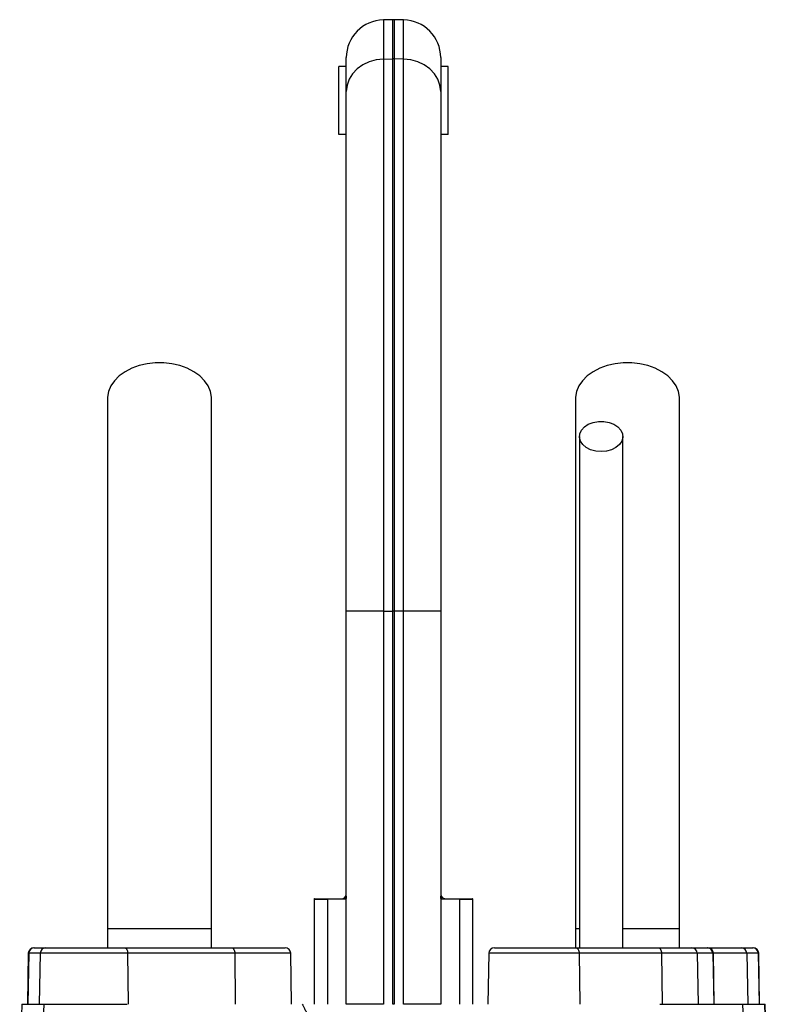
# Model space of a CAD drawing. Header units: millimetres. Extents: x 1899 to 3087, y 857 to 4238.
# Tile 10 of 10: x 2329 to 2725, y 3716 to 4238. Entities that reach past the tile are written whole.
import ezdxf

# ---------------------------------------------------------------- set-up
doc = ezdxf.new("R2010")
doc.units = ezdxf.units.MM
doc.header["$LTSCALE"] = 2

msp = doc.modelspace()

# ---------------------------------------------------------------- linework, layer by layer
at = {"color": 7, "linetype": 'Continuous', "lineweight": 25}
for p, q in [((2526.97, 4238.17), (2521.97, 4238.08)), ((2532.67, 4238.08), (2527.67, 4238.17)), ((2502.32, 4200.06), (2502.32, 4218.08)), ((2552.32, 4218.08), (2552.32, 4200.06)), ((2498.32, 4177.28), (2498.32, 4213.28)), ((2502.32, 4213.28), (2498.32, 4213.28)), ((2521.97, 4217.28), (2526.97, 4217.36)), ((2521.97, 4217.28), (2521.97, 3924.53)), ((2526.97, 3924.53), (2526.97, 4217.36)), ((2527.67, 4217.36), (2527.67, 3924.53)), ((2532.67, 4217.28), (2527.67, 4217.36)), ((2532.67, 3924.53), (2532.67, 4217.28)), ((2556.32, 4213.28), (2552.32, 4213.28)), ((2556.32, 4177.28), (2556.32, 4213.28)), ((2502.32, 3924.53), (2502.32, 4200.06)), ((2552.32, 4200.06), (2552.32, 3924.53)), ((2502.32, 4177.28), (2498.32, 4177.28)), ((2556.32, 4177.28), (2552.32, 4177.28)), ((2521.97, 3924.53), (2502.32, 3924.53)), ((2502.32, 3716.17), (2502.32, 3924.53)), ((2521.97, 3924.53), (2526.97, 3924.53)), ((2521.97, 3924.53), (2521.97, 3716.17)), ((2526.97, 3716.17), (2526.97, 3924.53)), ((2527.67, 3924.53), (2526.97, 3924.53)), ((2527.67, 3924.53), (2527.67, 3716.17)), ((2532.67, 3924.53), (2527.67, 3924.53)), ((2532.67, 3716.17), (2532.67, 3924.53)), ((2552.32, 3924.53), (2532.67, 3924.53)), ((2552.32, 3924.53), (2552.32, 3716.17)), ((2502.13, 3773.9), (2502.32, 3774.2)), ((2552.32, 3774.2), (2552.52, 3773.9)), ((2485.32, 3771.54), (2485.32, 3716.17)), ((2501.76, 3771.83), (2492.32, 3771.65)), ((2492.32, 3771.65), (2492.32, 3716.17)), ((2562.32, 3771.65), (2552.89, 3771.83)), ((2562.32, 3771.65), (2562.32, 3716.17)), ((2569.32, 3716.17), (2569.32, 3771.54)), ((2375.82, 3756.17), (2375.82, 3746.17)), ((2430.82, 3756.17), (2375.82, 3756.17)), ((2430.82, 3746.17), (2430.82, 3756.17)), ((2623.82, 3756.17), (2623.82, 3746.17)), ((2625.5, 3756.17), (2623.82, 3756.17)), ((2678.82, 3756.17), (2648.81, 3756.17)), ((2678.82, 3746.17), (2678.82, 3756.17)), ((2333.8, 3743.23), (2333.32, 3716.17)), ((2334.06, 3743.23), (2333.59, 3716.17)), ((2340.1, 3743.23), (2334.06, 3743.23)), ((2336.8, 3746.17), (2337.05, 3746.17)), ((2337.05, 3746.17), (2343.09, 3746.17)), ((2340.1, 3743.23), (2339.63, 3716.17)), ((2386.45, 3743.23), (2340.1, 3743.23)), ((2343.09, 3746.17), (2384.73, 3746.17)), ((2384.73, 3746.17), (2441.48, 3746.17)), ((2386.45, 3743.23), (2386.72, 3716.17)), ((2443.2, 3743.23), (2386.45, 3743.23)), ((2441.48, 3746.17), (2469.85, 3746.17)), ((2443.2, 3743.23), (2443.47, 3716.17)), ((2473.32, 3716.17), (2472.85, 3743.23)), ((2577.8, 3743.23), (2577.32, 3716.17)), ((2580.8, 3746.17), (2623.83, 3746.17)), ((2623.83, 3746.17), (2667.53, 3746.17)), ((2625.7, 3743.23), (2625.99, 3716.17)), ((2669.39, 3743.23), (2625.7, 3743.23)), ((2667.53, 3746.17), (2685.32, 3746.17)), ((2669.39, 3743.23), (2669.69, 3716.17)), ((2688.29, 3743.23), (2669.39, 3743.23)), ((2685.32, 3746.17), (2693.56, 3746.17)), ((2688.29, 3743.23), (2688.75, 3716.17)), ((2696.53, 3743.23), (2688.29, 3743.23)), ((2693.56, 3746.17), (2693.85, 3746.17)), ((2693.56, 3746.17), (2711.56, 3746.17)), ((2696.53, 3743.23), (2696.99, 3716.17)), ((2697.32, 3716.17), (2696.85, 3743.23)), ((2711.56, 3746.17), (2717.6, 3746.17)), ((2714.55, 3743.23), (2715.02, 3716.17)), ((2720.59, 3743.23), (2714.55, 3743.23)), ((2717.6, 3746.17), (2717.85, 3746.17)), ((2720.59, 3743.23), (2721.06, 3716.17)), ((2721.32, 3716.17), (2720.85, 3743.23)), ((2330.35, 3716.17), (2329.24, 3684.34)), ((2329.48, 3683.23), (2330.63, 3716.17)), ((2330.35, 3716.17), (2330.63, 3716.17)), ((2330.63, 3716.17), (2342.15, 3716.17)), ((2339.79, 3648.24), (2342.15, 3716.17)), ((2342.15, 3716.17), (2386.19, 3716.17)), ((2521.97, 3716.17), (2502.32, 3716.17)), ((2527.67, 3716.17), (2526.97, 3716.17)), ((2552.32, 3716.17), (2532.67, 3716.17)), ((2668.47, 3716.17), (2712.49, 3716.17)), ((2714.86, 3648.24), (2712.49, 3716.17)), ((2712.49, 3716.17), (2724.02, 3716.17)), ((2725.16, 3683.23), (2724.02, 3716.17)), ((2724.02, 3716.17), (2724.3, 3716.17)), ((2725.41, 3684.35), (2724.3, 3716.17))]:
    msp.add_line(p, q, dxfattribs=at)
at = {"color": 8, "linetype": 'Continuous', "lineweight": 25}
for p, q in [((2521.97, 4238.08), (2521.97, 4217.28)), ((2526.97, 4217.36), (2526.97, 4238.17)), ((2527.67, 4238.17), (2527.67, 4217.36)), ((2532.67, 4217.28), (2532.67, 4238.08)), ((2492.32, 3771.65), (2485.32, 3771.54)), ((2569.32, 3771.54), (2562.32, 3771.65)), ((2334.06, 3743.23), (2333.8, 3743.23)), ((2472.85, 3743.23), (2443.2, 3743.23)), ((2625.7, 3743.23), (2577.8, 3743.23)), ((2696.85, 3743.23), (2696.53, 3743.23)), ((2714.55, 3743.23), (2696.85, 3743.23)), ((2720.85, 3743.23), (2720.59, 3743.23))]:
    msp.add_line(p, q, dxfattribs=at)
at = {"color": 7, "linetype": 'Continuous', "lineweight": 25, "flags": 128}
for points in [[(2521.97, 4217.28), (2518.12, 4216.9), (2514.43, 4215.89), (2511.03, 4214.28), (2508.06, 4212.13), (2505.62, 4209.53), (2503.81, 4206.58), (2502.7, 4203.38), (2502.32, 4200.06)], [(2552.32, 4200.06), (2551.95, 4203.38), (2550.83, 4206.58), (2549.03, 4209.53), (2546.59, 4212.13), (2543.62, 4214.28), (2540.22, 4215.89), (2536.52, 4216.9), (2532.67, 4217.28)], [(2430.82, 4037.2), (2430.8, 4037.97), (2430.27, 4041.03), (2429.04, 4043.99), (2427.14, 4046.77), (2424.63, 4049.3), (2421.56, 4051.53), (2418.02, 4053.38), (2414.1, 4054.81), (2409.9, 4055.78), (2405.54, 4056.28), (2401.11, 4056.28), (2396.74, 4055.78), (2392.54, 4054.81), (2388.63, 4053.38), (2385.09, 4051.53), (2382.02, 4049.3), (2379.51, 4046.77), (2377.61, 4043.99), (2376.38, 4041.03), (2375.85, 4037.97), (2375.82, 4037.21)], [(2678.82, 4037.2), (2678.8, 4037.97), (2678.27, 4041.03), (2677.04, 4043.99), (2675.14, 4046.77), (2672.63, 4049.3), (2669.56, 4051.53), (2666.02, 4053.38), (2662.1, 4054.81), (2657.9, 4055.78), (2653.54, 4056.28), (2649.11, 4056.28), (2644.74, 4055.78), (2640.54, 4054.81), (2636.63, 4053.38), (2633.09, 4051.53), (2630.02, 4049.3), (2627.51, 4046.77), (2625.61, 4043.99), (2624.38, 4041.03), (2623.85, 4037.97), (2623.82, 4037.21)], [(2637.32, 4009.2), (2634.46, 4009.45), (2631.78, 4010.19), (2629.45, 4011.37), (2627.61, 4012.91), (2626.39, 4014.73), (2625.85, 4016.7), (2626.03, 4018.7), (2626.92, 4020.61), (2628.46, 4022.3), (2630.56, 4023.68), (2633.09, 4024.64), (2635.88, 4025.14), (2638.76, 4025.14), (2641.56, 4024.64), (2644.08, 4023.68), (2646.18, 4022.3), (2647.73, 4020.61), (2648.62, 4018.7), (2648.8, 4016.7), (2648.26, 4014.73), (2647.03, 4012.91), (2645.2, 4011.37), (2642.86, 4010.19), (2640.18, 4009.45), (2637.32, 4009.2)], [(2384.73, 3746.17), (2385.06, 3746.12), (2385.38, 3745.95), (2385.68, 3745.68), (2385.94, 3745.31), (2386.15, 3744.87), (2386.31, 3744.36), (2386.41, 3743.8), (2386.45, 3743.23)], [(2441.48, 3746.17), (2441.81, 3746.12), (2442.13, 3745.95), (2442.43, 3745.68), (2442.69, 3745.31), (2442.9, 3744.87), (2443.06, 3744.36), (2443.16, 3743.8), (2443.2, 3743.23)], [(2623.83, 3746.17), (2624.19, 3746.12), (2624.54, 3745.95), (2624.86, 3745.68), (2625.14, 3745.31), (2625.38, 3744.87), (2625.55, 3744.36), (2625.66, 3743.8), (2625.7, 3743.23)], [(2667.53, 3746.17), (2667.89, 3746.12), (2668.23, 3745.95), (2668.55, 3745.68), (2668.84, 3745.31), (2669.07, 3744.87), (2669.24, 3744.36), (2669.35, 3743.8), (2669.39, 3743.23)]]:
    msp.add_lwpolyline(points, dxfattribs=at)
at = {"color": 7, "linetype": 'Continuous', "lineweight": 25}
for centre, radius, start, end in [((2522.32, 4218.08), 20, 91, 180), ((2527.32, 4218.17), 20, 89, 91), ((2532.32, 4218.08), 20, 360, 89), ((2527.32, 4194.14), 23.22, 89.1387, 90.8613), ((2491.32, 3771.54), 6, 173.8746, 180.4373), ((2499.51, 3771.69), 7.19, 176.1226, 180.307), ((2507.81, 3771.83), 6.05, 160.0126, 180.0237), ((2546.84, 3771.83), 6.05, 359.9763, 19.9874), ((2555.14, 3771.69), 7.19, 359.693, 3.8774), ((2563.32, 3771.54), 6, 0.4831, 6.0328), ((2336.8, 3743.17), 3, 90, 179), ((2337.05, 3743.18), 2.99, 90.1069, 179.1115), ((2343.09, 3743.18), 2.99, 90.1069, 179.1115), ((2469.85, 3743.17), 3, 1, 90), ((2580.8, 3743.17), 3, 90, 179), ((2685.3, 3743.19), 2.98, 0.6788, 89.69), ((2693.54, 3743.19), 2.98, 0.6788, 89.69), ((2693.85, 3743.17), 3, 1, 90), ((2711.55, 3743.18), 2.99, 0.8885, 89.8931), ((2717.59, 3743.18), 2.99, 0.8885, 89.8931), ((2717.85, 3743.17), 3, 1, 90)]:
    msp.add_arc(centre, radius, start, end, dxfattribs=at)
for points, knots in [([(2375.82, 4037.2), (2375.82, 4031.33), (2375.82, 4019.7), (2375.82, 4002.13), (2375.82, 3984.38), (2375.82, 3966.26), (2375.82, 3947.55), (2375.82, 3928.07), (2375.82, 3908.6), (2375.82, 3889.3), (2375.82, 3870.34), (2375.82, 3851.02), (2375.82, 3829.55), (2375.82, 3806.13), (2375.82, 3780.97), (2375.82, 3764.37), (2375.82, 3756.17)], [0, 0, 0, 0, 0.079644, 0.158009, 0.235124, 0.311015, 0.385614, 0.459005, 0.531252, 0.593311, 0.65426, 0.714301, 0.773508, 0.85087, 0.926319, 1, 1, 1, 1]), ([(2430.82, 3756.17), (2430.82, 3761.24), (2430.82, 3771.78), (2430.82, 3788.2), (2430.82, 3805.82), (2430.82, 3823.15), (2430.82, 3839.97), (2430.82, 3856.06), (2430.82, 3872.56), (2430.82, 3890.06), (2430.82, 3908.33), (2430.82, 3927.19), (2430.82, 3945.81), (2430.82, 3964.17), (2430.82, 3982.33), (2430.82, 4000.48), (2430.82, 4018.77), (2430.82, 4030.98), (2430.82, 4037.2)], [0, 0, 0, 0, 0.045521, 0.094717, 0.147611, 0.204275, 0.251456, 0.300858, 0.352419, 0.406213, 0.470225, 0.53729, 0.607172, 0.679907, 0.755587, 0.834151, 0.915609, 1, 1, 1, 1]), ([(2623.82, 4037.2), (2623.82, 4031.33), (2623.82, 4019.7), (2623.82, 4002.13), (2623.82, 3984.38), (2623.82, 3966.26), (2623.82, 3947.55), (2623.82, 3928.07), (2623.82, 3908.6), (2623.82, 3889.3), (2623.82, 3870.34), (2623.82, 3851.02), (2623.82, 3829.55), (2623.82, 3806.13), (2623.82, 3780.97), (2623.82, 3764.37), (2623.82, 3756.17)], [0, 0, 0, 0, 0.079644, 0.158009, 0.235124, 0.311015, 0.385614, 0.459005, 0.531252, 0.593311, 0.65426, 0.714301, 0.773508, 0.85087, 0.926319, 1, 1, 1, 1]), ([(2678.82, 3756.17), (2678.82, 3761.24), (2678.82, 3771.78), (2678.82, 3788.2), (2678.82, 3805.82), (2678.82, 3823.15), (2678.82, 3839.97), (2678.82, 3856.06), (2678.82, 3872.56), (2678.82, 3890.06), (2678.82, 3908.33), (2678.82, 3927.19), (2678.82, 3945.81), (2678.82, 3964.17), (2678.82, 3982.33), (2678.82, 4000.48), (2678.82, 4018.77), (2678.82, 4030.98), (2678.82, 4037.2)], [0, 0, 0, 0, 0.045521, 0.094717, 0.147611, 0.204275, 0.251456, 0.300858, 0.352419, 0.406213, 0.470225, 0.53729, 0.607172, 0.679907, 0.755587, 0.834151, 0.915609, 1, 1, 1, 1]), ([(2625.82, 4017.2), (2625.82, 4013.25), (2625.82, 4005.79), (2625.82, 3995.18), (2625.82, 3985.8), (2625.82, 3977.64), (2625.82, 3970.11), (2625.82, 3962.78), (2625.82, 3955.13), (2625.82, 3945.18), (2625.82, 3932.64), (2625.82, 3917.19), (2625.82, 3901.75), (2625.82, 3886.44), (2625.82, 3871.5), (2625.82, 3856.45), (2625.82, 3844.2), (2625.82, 3834.94), (2625.82, 3827.92), (2625.82, 3819.71), (2625.82, 3809.81), (2625.82, 3798.24), (2625.82, 3785.04), (2625.82, 3770.24), (2625.82, 3757.09), (2625.82, 3748.88), (2625.82, 3746.17)], [0, 0, 0, 0, 0.055267, 0.10444, 0.147521, 0.184513, 0.21542, 0.248696, 0.281657, 0.315157, 0.376188, 0.437587, 0.499107, 0.551591, 0.604003, 0.655121, 0.702915, 0.723264, 0.744126, 0.769888, 0.800965, 0.83733, 0.878131, 0.923975, 0.974885, 1, 1, 1, 1]), ([(2648.82, 3746.17), (2648.82, 3749.58), (2648.82, 3758.87), (2648.82, 3773.18), (2648.82, 3788.24), (2648.82, 3800.74), (2648.82, 3811.25), (2648.82, 3820.64), (2648.82, 3833.96), (2648.82, 3851.39), (2648.82, 3872.25), (2648.82, 3891.09), (2648.82, 3908.01), (2648.82, 3923), (2648.82, 3936.8), (2648.82, 3947.32), (2648.82, 3955.6), (2648.82, 3962.61), (2648.82, 3970.99), (2648.82, 3980.71), (2648.82, 3991.73), (2648.82, 4004.04), (2648.82, 4012.65), (2648.82, 4017.2)], [0, 0, 0, 0, 0.031526, 0.086056, 0.132732, 0.171571, 0.202645, 0.231141, 0.260031, 0.328885, 0.39862, 0.468523, 0.527313, 0.585972, 0.642144, 0.694118, 0.718091, 0.748453, 0.785466, 0.82912, 0.879422, 0.93638, 1, 1, 1, 1]), ([(2485.42, 3772.17), (2485.4, 3772.17), (2485.21, 3772.17), (2486.01, 3772.17), (2487.97, 3772.17), (2490.75, 3772.17), (2492.34, 3772.17)], [0, 0, 0, 0, 0.036009, 0.324544, 0.613078, 1, 1, 1, 1]), ([(2492.34, 3772.17), (2494.05, 3772.17), (2495.55, 3772.17), (2497.49, 3772.17), (2498.08, 3772.17), (2499.15, 3772.17), (2499.63, 3772.17), (2500.06, 3772.17)], [0, 0, 0, 0, 0.5, 0.5, 0.75, 0.75, 1, 1, 1, 1]), ([(2500.06, 3772.17), (2500.45, 3772.17), (2500.79, 3772.32), (2501.28, 3772.75), (2501.43, 3772.93), (2501.76, 3773.37), (2501.93, 3773.62), (2502.13, 3773.9)], [0, 0, 0, 0, 0.5, 0.5, 0.75, 0.75, 1, 1, 1, 1]), ([(2552.52, 3773.9), (2552.91, 3773.33), (2553.21, 3772.9), (2553.69, 3772.47), (2553.86, 3772.36), (2554.21, 3772.21), (2554.39, 3772.17), (2554.59, 3772.17)], [0, 0, 0, 0, 0.5, 0.5, 0.75, 0.75, 1, 1, 1, 1]), ([(2554.59, 3772.17), (2555.44, 3772.17), (2556.51, 3772.17), (2558.44, 3772.17), (2559.14, 3772.17), (2560.65, 3772.17), (2561.45, 3772.17), (2562.31, 3772.17)], [0, 0, 0, 0, 0.5, 0.5, 0.75, 0.75, 1, 1, 1, 1]), ([(2562.31, 3772.17), (2563.35, 3772.17), (2565.45, 3772.17), (2567.63, 3772.17), (2568.88, 3772.17), (2569.45, 3772.17), (2569.28, 3772.17), (2569.27, 3772.17)], [0, 0, 0, 0, 0.2474998, 0.4950001, 0.7424972, 0.9899945, 1, 1, 1, 1]), ([(2478.98, 3716.17), (2479.12, 3715.92), (2479.41, 3715.42), (2479.82, 3714.65), (2480.21, 3713.86), (2480.6, 3713.05), (2480.97, 3712.22), (2481.33, 3711.36), (2481.68, 3710.49), (2482.02, 3709.59), (2482.34, 3708.67), (2482.65, 3707.73), (2482.95, 3706.77), (2483.24, 3705.79), (2483.52, 3704.79), (2483.78, 3703.76), (2484.03, 3702.71), (2484.44, 3700.88), (2484.98, 3698.11), (2485.58, 3694.29), (2486.13, 3690.07), (2486.56, 3686.02), (2486.95, 3681.51), (2487.4, 3675.92), (2487.91, 3669.21), (2488.43, 3662.47), (2488.9, 3656.76), (2489.75, 3647.02), (2491.19, 3633.87), (2493.19, 3621.34), (2494.68, 3614.07), (2495.33, 3611.09), (2496.02, 3608.18), (2496.73, 3605.35), (2497.48, 3602.59), (2498.09, 3600.44), (2498.6, 3598.79), (2499.04, 3597.48), (2499.6, 3595.83), (2500.29, 3593.85), (2501.11, 3591.53), (2502.04, 3588.88), (2503.1, 3585.9), (2503.84, 3583.79), (2504.23, 3582.68)], [0, 0, 0, 0, 0.006505, 0.013097, 0.01978, 0.026557, 0.033431, 0.040405, 0.047482, 0.054664, 0.061955, 0.069357, 0.076872, 0.084502, 0.092251, 0.100119, 0.108109, 0.116224, 0.142061, 0.170607, 0.201889, 0.23593, 0.260358, 0.301454, 0.35921, 0.407807, 0.449606, 0.484611, 0.621537, 0.738683, 0.761365, 0.783575, 0.805315, 0.826589, 0.847401, 0.867756, 0.87521, 0.885269, 0.89793, 0.913186, 0.931031, 0.951456, 0.974449, 1, 1, 1, 1])]:
    msp.add_open_spline(points, degree=3, knots=knots, dxfattribs=at)
for points in [[(2502.32, 3773.46), (2502.32, 3772.44), (2502.15, 3771.84), (2501.76, 3771.83)], [(2552.89, 3771.83), (2552.5, 3771.84), (2552.32, 3772.44), (2552.32, 3773.46)]]:
    msp.add_open_spline(points, degree=3, dxfattribs=at)

doc.saveas('drawing.dxf')
